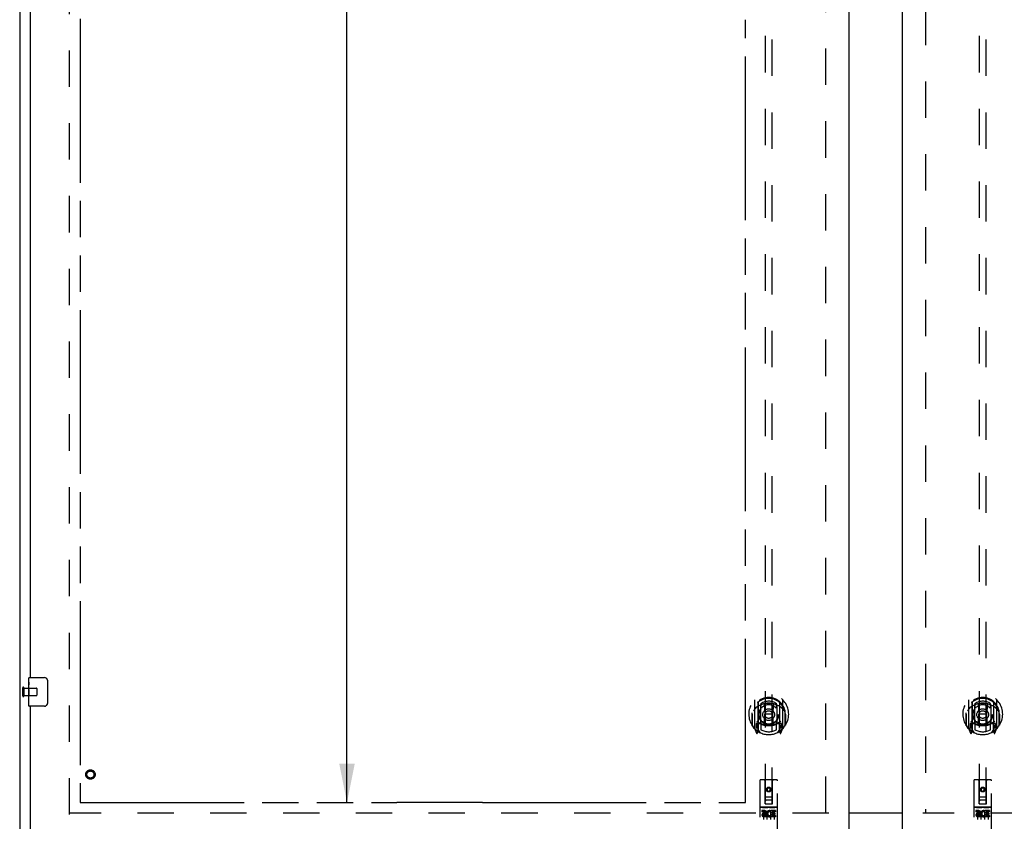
# Model space of a CAD drawing. Header units: inches. Extents: x 0 to 232, y 0 to 150.
# Tile 5 of 20: x 45 to 79, y 47 to 75. Entities that reach past the tile are written whole.
import ezdxf

# ---------------------------------------------------------------- set-up
doc = ezdxf.new("R2010")
doc.units = ezdxf.units.IN
doc.header["$LTSCALE"] = 12.75
doc.header["$MEASUREMENT"] = 0
doc.linetypes.add('HIDDEN', pattern=[0.2, 0.1, -0.1])
doc.linetypes.add('PHANTOM', pattern=[0.8, 0.45, -0.05, 0.1, -0.05, 0.1, -0.05])
doc.layers.get('0').update_dxf_attribs({"linetype": 'CONTINUOUS'})
for name, color, linetype in [('02___PRT_ALL_AXES', 7, 'CONTINUOUS'), ('AVAILABLE_DOOR_SPACE', 7, 'CONTINUOUS'), ('DEFAULT_2', 8, 'HIDDEN'), ('DIMENSIONS', 7, 'CONTINUOUS')]:
    doc.layers.add(name, color=color, linetype=linetype)
doc.styles.get("Standard").update_dxf_attribs({"font": 'arial.ttf'})
doc.dimstyles.new('DIMSTYLE_2', dxfattribs={"dimtxt": 1.063636, "dimasz": 1.363636, "dimexe": 0.09, "dimexo": 0.07, "dimgap": 0.039, "dimtad": 0, "dimtih": 1, "dimtoh": 1, "dimzin": 4, "dimdsep": 46, "dimtxsty": 'Standard', "dimblk": '_FILLED', "dimblk1": '_FILLED', "dimblk2": '_FILLED', "dimcen": 0.09, "dimazin": 1, "dimtfac": 1, "dimtdec": 3, "dimtofl": 0, "dimtmove": 0, "dimatfit": 3, "dimldrblk": '_FILLED', "dimfxl": 1, "dimtolj": 1, "dimtzin": 4, "dimarcsym": 0})

# ---------------------------------------------------------------- blocks, each defined once
blk = doc.blocks.new('_FILLED')
at = {"color": 0, "linetype": 'ByBlock'}
blk.add_solid([(0, 0), (-1, 0.2), (-1, -0.2)], dxfattribs=at)
blk = doc.blocks.new('*D10')
at = {"layer": 'DIMENSIONS', "color": 2, "linetype": 'Continuous'}
for p, q in [((70.377, 89.05), (67.962, 89.05)), ((74.002, 89.05), (76.729, 89.05))]:
    blk.add_line(p, q, dxfattribs=at)
at = {"layer": 'DIMENSIONS', "color": 2, "linetype": 'Continuous', "xscale": 1.3636363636, "yscale": 1.3636363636, "zscale": 1.3636363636}
blk.add_blockref('_FILLED', (70.377, 89.05), dxfattribs=at)
at = {"layer": 'DIMENSIONS', "color": 2, "linetype": 'Continuous', "xscale": 1.3636363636, "yscale": 1.3636363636, "zscale": 1.3636363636, "rotation": 180}
blk.add_blockref('_FILLED', (74.002, 89.05), dxfattribs=at)
at = {"layer": 'DIMENSIONS', "color": 2, "linetype": 'Continuous', "insert": (67.43, 89.582), "char_height": 1.0636, "width": 2.8904, "attachment_point": 3, "line_spacing_factor": 0.9}
blk.add_mtext('3.63', dxfattribs=at)
blk = doc.blocks.new('*D11')
at = {"layer": 'DIMENSIONS', "color": 2, "linetype": 'Continuous'}
for p, q in [((56.804, 115.876), (55.181, 115.876)), ((56.409, 115.876), (56.409, 82.814)), ((56.409, 47.626), (56.409, 79.092))]:
    blk.add_line(p, q, dxfattribs=at)
at = {"layer": 'DIMENSIONS', "color": 2, "linetype": 'Continuous', "xscale": 1.3636363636, "yscale": 1.3636363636, "zscale": 1.3636363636}
for p, rotation in [((56.409, 115.876), 90), ((56.409, 47.626), 270)]:
    blk.add_blockref('_FILLED', p, dxfattribs=dict(at, rotation=rotation))
at = {"layer": 'DIMENSIONS', "color": 2, "linetype": 'Continuous', "insert": (56.409, 82.282), "char_height": 1.0636, "width": 3.7168, "attachment_point": 2, "line_spacing_factor": 0.9}
blk.add_mtext('68.25\\Ptyp.', dxfattribs=at)
blk = doc.blocks.new('*D12')
at = {"layer": 'DIMENSIONS', "color": 2, "linetype": 'Continuous'}
for p, q in [((56.409, 47.626), (56.409, 50.353)), ((56.409, 46.501), (56.409, 43.693)), ((56.409, 43.693), (57.581, 43.693))]:
    blk.add_line(p, q, dxfattribs=at)
at = {"layer": 'DIMENSIONS', "color": 2, "linetype": 'Continuous', "xscale": 1.3636363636, "yscale": 1.3636363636, "zscale": 1.3636363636}
for p, rotation in [((56.409, 47.626), 270), ((56.409, 46.501), 90)]:
    blk.add_blockref('_FILLED', p, dxfattribs=dict(at, rotation=rotation))
at = {"layer": 'DIMENSIONS', "color": 2, "linetype": 'Continuous', "insert": (58.113, 44.225), "char_height": 1.0636, "width": 2.8904, "attachment_point": 1, "line_spacing_factor": 0.9}
blk.add_mtext('1.13', dxfattribs=at)

msp = doc.modelspace()

# ---------------------------------------------------------------- linework, layer by layer
at = {"color": 3, "linetype": 'Continuous'}
for p, q in [((44.939, 117.647), (44.939, 45.855)), ((74.002, 116.897), (74.002, 46.605)), ((75.877, 46.605), (75.877, 116.897)), ((45.314, 52.001), (45.314, 81.251)), ((45.314, 46.605), (45.314, 51.001)), ((74.002, 47.266), (75.877, 47.266))]:
    msp.add_line(p, q, dxfattribs=at)
at = {"color": 7, "linetype": 'Continuous'}
for p, q in [((45.254, 51.84), (45.254, 51.986)), ((45.269, 52.001), (45.809, 52.001)), ((45.909, 51.901), (45.909, 51.101)), ((45.254, 51.582), (45.254, 51.616)), ((45.254, 51.385), (45.254, 51.417)), ((45.254, 51.016), (45.254, 51.155)), ((45.809, 51.001), (45.269, 51.001)), ((75.877, 47.251), (74.002, 47.251))]:
    msp.add_line(p, q, dxfattribs=at)
for points in [[(45.902, 51.937), (45.904, 51.931), (45.906, 51.925), (45.907, 51.919), (45.908, 51.913), (45.909, 51.907), (45.909, 51.901)], [(45.909, 51.101), (45.909, 51.094), (45.908, 51.088), (45.907, 51.082), (45.906, 51.076), (45.904, 51.07), (45.902, 51.064)]]:
    msp.add_lwpolyline(points, dxfattribs=at)
for centre, radius, start, end in [((45.269, 51.986), 0.015, 90, 180), ((45.809, 51.901), 0.1, 21.1999, 90), ((45.269, 51.016), 0.015, 180, 270), ((45.809, 51.101), 0.1, 270, 338.7946)]:
    msp.add_arc(centre, radius, start, end, dxfattribs=at)
at = {"layer": '02___PRT_ALL_AXES', "color": 7, "linetype": 'Continuous'}
for p, q in [((45.254, 51.84), (45.254, 51.986)), ((45.254, 51.582), (45.254, 51.839)), ((45.26, 51.784), (45.254, 51.784)), ((45.254, 51.616), (45.261, 51.616)), ((45.254, 51.016), (45.254, 51.579)), ((45.256, 51.553), (45.254, 51.553)), ((45.254, 51.421), (45.26, 51.421)), ((45.255, 51.555), (45.257, 51.533)), ((45.261, 51.616), (45.261, 51.752)), ((45.254, 51.385), (45.261, 51.385)), ((45.254, 51.322), (45.261, 51.322)), ((45.254, 51.155), (45.261, 51.155)), ((45.261, 51.155), (45.261, 51.385))]:
    msp.add_line(p, q, dxfattribs=at)
at = {"layer": '02___PRT_ALL_AXES', "color": 8, "linetype": 'HIDDEN'}
for p, q in [((45.086, 51.625), (45.086, 51.377)), ((45.086, 51.625), (45.533, 51.625)), ((45.086, 51.377), (45.533, 51.377)), ((71.472, 47.461), (70.907, 47.461)), ((71.045, 47.339), (70.952, 47.339)), ((70.952, 47.339), (70.952, 47.297)), ((71.045, 47.297), (70.952, 47.297)), ((71.265, 47.303), (71.252, 47.285)), ((71.261, 47.329), (71.265, 47.327)), ((71.421, 47.339), (71.265, 47.339)), ((71.265, 47.339), (71.265, 47.327)), ((71.265, 47.303), (71.265, 47.126)), ((71.421, 47.297), (71.307, 47.297)), ((71.307, 47.297), (71.307, 47.253)), ((71.421, 47.339), (71.421, 47.297)), ((78.972, 47.461), (78.407, 47.461)), ((78.545, 47.339), (78.452, 47.339)), ((78.452, 47.339), (78.452, 47.297)), ((78.545, 47.297), (78.452, 47.297)), ((78.765, 47.303), (78.752, 47.285)), ((78.761, 47.329), (78.765, 47.327)), ((78.921, 47.339), (78.765, 47.339)), ((78.765, 47.339), (78.765, 47.327)), ((78.765, 47.303), (78.765, 47.126)), ((78.921, 47.297), (78.807, 47.297)), ((78.807, 47.297), (78.807, 47.253)), ((78.921, 47.339), (78.921, 47.297)), ((71.049, 47.253), (71.002, 47.253)), ((71.045, 47.212), (71.016, 47.212)), ((71.108, 47.168), (71.016, 47.168)), ((71.108, 47.126), (71.016, 47.126)), ((71.108, 47.168), (71.108, 47.126)), ((71.24, 47.174), (71.257, 47.135)), ((71.421, 47.126), (71.265, 47.126)), ((71.4, 47.253), (71.307, 47.253)), ((71.4, 47.211), (71.307, 47.211)), ((71.307, 47.211), (71.307, 47.168)), ((71.421, 47.168), (71.307, 47.168)), ((71.4, 47.253), (71.4, 47.211)), ((71.421, 47.168), (71.421, 47.126)), ((78.549, 47.253), (78.502, 47.253)), ((78.545, 47.212), (78.516, 47.212)), ((78.608, 47.168), (78.516, 47.168)), ((78.608, 47.126), (78.516, 47.126)), ((78.608, 47.168), (78.608, 47.126)), ((78.74, 47.174), (78.757, 47.135)), ((78.921, 47.126), (78.765, 47.126)), ((78.9, 47.253), (78.807, 47.253)), ((78.9, 47.211), (78.807, 47.211)), ((78.807, 47.211), (78.807, 47.168)), ((78.921, 47.168), (78.807, 47.168)), ((78.9, 47.253), (78.9, 47.211)), ((78.921, 47.168), (78.921, 47.126))]:
    msp.add_line(p, q, dxfattribs=at)
at = {"layer": '02___PRT_ALL_AXES', "color": 7, "linetype": 'Continuous'}
for points in [[(45.254, 51.84), (45.254, 51.836), (45.255, 51.832), (45.255, 51.826), (45.257, 51.813)], [(45.257, 51.813), (45.258, 51.805), (45.259, 51.797), (45.259, 51.789)], [(45.259, 51.789), (45.26, 51.78), (45.261, 51.771), (45.261, 51.761), (45.261, 51.752)], [(45.254, 51.582), (45.254, 51.574), (45.255, 51.565), (45.255, 51.555)], [(45.257, 51.533), (45.258, 51.521), (45.259, 51.509), (45.26, 51.497), (45.26, 51.484), (45.261, 51.471), (45.261, 51.459), (45.261, 51.446), (45.26, 51.433), (45.26, 51.42), (45.259, 51.408), (45.258, 51.396)]]:
    msp.add_lwpolyline(points, dxfattribs=at)
at = {"layer": '02___PRT_ALL_AXES', "color": 8, "linetype": 'HIDDEN'}
for centre, radius in [((47.418, 48.605), 0.124), ((71.189, 48.078), 0.085), ((78.689, 48.078), 0.085)]:
    msp.add_circle(centre, radius, dxfattribs=at)
for centre, radius, start, end in [((71.045, 47.276), 0.0635, 270, 90), ((71.045, 47.275), 0.0219, 280.307, 90), ((71.215, 47.233), 0.107, 64.2636, 293.4027), ((71.215, 47.233), 0.0639, 54.8895, 293.4026), ((78.545, 47.276), 0.0635, 270, 90), ((78.545, 47.275), 0.0219, 280.307, 90), ((78.715, 47.233), 0.107, 64.2636, 293.4027), ((78.715, 47.233), 0.0639, 54.8895, 293.4026), ((71.016, 47.19), 0.0644, 102.2995, 270.0775), ((71.016, 47.19), 0.0219, 89.9011, 270), ((78.516, 47.19), 0.0644, 102.2995, 270.0775), ((78.516, 47.19), 0.0219, 89.9011, 270)]:
    msp.add_arc(centre, radius, start, end, dxfattribs=at)
at = {"layer": '02___PRT_ALL_AXES', "color": 7, "linetype": 'Continuous'}
msp.add_ellipse((45.517, 51.417), major_axis=(0.263, 0), ratio=0.432808, start_param=3.141593, end_param=3.321581, dxfattribs=at)
at = {"layer": 'AVAILABLE_DOOR_SPACE', "color": 4, "linetype": 'PHANTOM'}
for p, q in [((47.064, 115.876), (47.064, 47.626)), ((70.377, 47.626), (70.377, 75.05)), ((47.064, 47.626), (58.158, 47.626)), ((61.158, 47.627), (58.158, 47.627)), ((58.158, 47.627), (58.158, 47.626)), ((61.158, 47.626), (61.158, 47.627)), ((61.158, 47.626), (70.377, 47.626))]:
    msp.add_line(p, q, dxfattribs=at)
at = {"layer": 'DEFAULT_2', "color": 8, "linetype": 'HIDDEN'}
for p, q in [((46.689, 47.199), (46.689, 116.303)), ((73.189, 47.266), (73.189, 116.236)), ((76.689, 116.236), (76.689, 47.266)), ((71.064, 79.58), (71.064, 47.578)), ((71.314, 47.578), (71.314, 79.58)), ((78.564, 79.58), (78.564, 47.578)), ((78.814, 47.578), (78.814, 79.58)), ((45.043, 51.643), (45.043, 51.359)), ((45.086, 51.643), (45.086, 51.359)), ((45.543, 51.615), (45.543, 51.387)), ((70.689, 51.206), (70.689, 50.238)), ((70.807, 51.152), (70.807, 50.136)), ((70.814, 51.127), (70.814, 50.124)), ((70.914, 51.088), (70.914, 50.985)), ((71.464, 50.985), (71.464, 51.088)), ((71.564, 51.127), (71.564, 50.124)), ((71.572, 51.152), (71.572, 50.136)), ((71.689, 50.238), (71.689, 51.206)), ((78.189, 51.206), (78.189, 50.238)), ((78.307, 51.152), (78.307, 50.136)), ((78.314, 51.127), (78.314, 50.124)), ((78.414, 51.088), (78.414, 50.985)), ((78.964, 50.985), (78.964, 51.088)), ((79.064, 51.127), (79.064, 50.124)), ((79.072, 51.152), (79.072, 50.136)), ((79.189, 50.238), (79.189, 51.206)), ((70.614, 50.769), (70.614, 50.771)), ((70.614, 50.311), (70.614, 50.769)), ((70.907, 50.404), (70.907, 51.035)), ((71.026, 51.061), (71.057, 50.722)), ((71.352, 51.061), (71.322, 50.722)), ((71.472, 51.035), (71.472, 50.404)), ((71.764, 50.769), (71.764, 50.771)), ((71.764, 50.311), (71.764, 50.769)), ((78.114, 50.769), (78.114, 50.771)), ((78.114, 50.311), (78.114, 50.769)), ((78.407, 50.404), (78.407, 51.035)), ((78.526, 51.061), (78.557, 50.722)), ((78.852, 51.061), (78.822, 50.722)), ((78.972, 51.035), (78.972, 50.404)), ((79.264, 50.769), (79.264, 50.771)), ((79.264, 50.311), (79.264, 50.769)), ((70.607, 50.722), (70.622, 50.722)), ((70.607, 50.722), (70.607, 50.334)), ((70.807, 50.393), (70.747, 50.393)), ((70.747, 50.393), (70.747, 50.243)), ((70.907, 50.394), (70.834, 50.394)), ((70.914, 50.424), (70.914, 50.171)), ((71.026, 50.378), (71.057, 50.722)), ((71.322, 50.722), (71.057, 50.722)), ((71.352, 50.378), (71.322, 50.722)), ((71.464, 50.171), (71.464, 50.424)), ((71.544, 50.394), (71.472, 50.394)), ((71.632, 50.393), (71.572, 50.393)), ((71.632, 50.243), (71.632, 50.393)), ((71.772, 50.722), (71.757, 50.722)), ((71.772, 50.722), (71.772, 50.334)), ((78.107, 50.722), (78.122, 50.722)), ((78.107, 50.722), (78.107, 50.334)), ((78.307, 50.393), (78.247, 50.393)), ((78.247, 50.393), (78.247, 50.243)), ((78.407, 50.394), (78.334, 50.394)), ((78.414, 50.424), (78.414, 50.171)), ((78.526, 50.378), (78.557, 50.722)), ((78.822, 50.722), (78.557, 50.722)), ((78.852, 50.378), (78.822, 50.722)), ((78.964, 50.171), (78.964, 50.424)), ((79.044, 50.394), (78.972, 50.394)), ((79.132, 50.393), (79.072, 50.393)), ((79.132, 50.243), (79.132, 50.393)), ((79.272, 50.722), (79.257, 50.722)), ((79.272, 50.722), (79.272, 50.334)), ((70.693, 50.228), (70.764, 50.052)), ((70.747, 50.243), (70.814, 50.243)), ((70.784, 50.297), (70.755, 50.251)), ((70.785, 50.132), (70.79, 50.129)), ((70.792, 50.055), (70.807, 50.136)), ((70.884, 50.074), (70.814, 50.183)), ((70.817, 50.356), (70.817, 50.149)), ((70.902, 50.376), (70.837, 50.376)), ((71.542, 50.376), (71.476, 50.376)), ((71.564, 50.183), (71.494, 50.074)), ((71.562, 50.149), (71.562, 50.356)), ((71.564, 50.243), (71.632, 50.243)), ((71.572, 50.136), (71.586, 50.055)), ((71.592, 50.132), (71.593, 50.132)), ((71.593, 50.132), (71.593, 50.132)), ((71.593, 50.132), (71.593, 50.132)), ((71.623, 50.251), (71.594, 50.297)), ((71.614, 50.052), (71.685, 50.228)), ((78.193, 50.228), (78.264, 50.052)), ((78.247, 50.243), (78.314, 50.243)), ((78.284, 50.297), (78.255, 50.251)), ((78.285, 50.132), (78.29, 50.129)), ((78.292, 50.055), (78.307, 50.136)), ((78.384, 50.074), (78.314, 50.183)), ((78.317, 50.356), (78.317, 50.149)), ((78.402, 50.376), (78.337, 50.376)), ((79.042, 50.376), (78.976, 50.376)), ((79.064, 50.183), (78.994, 50.074)), ((79.062, 50.149), (79.062, 50.356)), ((79.064, 50.243), (79.132, 50.243)), ((79.072, 50.136), (79.086, 50.055)), ((79.092, 50.132), (79.093, 50.132)), ((79.093, 50.132), (79.093, 50.132)), ((79.093, 50.132), (79.093, 50.132)), ((79.123, 50.251), (79.094, 50.297)), ((79.114, 50.052), (79.185, 50.228)), ((70.877, 48.388), (70.877, 46.663)), ((71.472, 48.418), (70.907, 48.418)), ((71.063, 47.578), (71.059, 48.388)), ((71.316, 47.578), (71.319, 48.388)), ((71.502, 46.663), (71.502, 48.388)), ((78.377, 48.388), (78.377, 46.663)), ((78.972, 48.418), (78.407, 48.418)), ((78.563, 47.578), (78.559, 48.388)), ((78.816, 47.578), (78.819, 48.388)), ((79.002, 46.663), (79.002, 48.388)), ((71.189, 48.151), (71.127, 48.115)), ((71.127, 48.115), (71.137, 48.109)), ((71.127, 48.115), (71.127, 48.042)), ((71.127, 48.042), (71.137, 48.048)), ((71.127, 48.042), (71.189, 48.006)), ((71.189, 48.139), (71.137, 48.109)), ((71.137, 48.109), (71.137, 48.048)), ((71.137, 48.048), (71.189, 48.018)), ((71.252, 48.115), (71.189, 48.151)), ((71.189, 48.151), (71.189, 48.139)), ((71.242, 48.109), (71.189, 48.139)), ((71.189, 48.018), (71.242, 48.048)), ((71.189, 48.006), (71.252, 48.042)), ((71.189, 48.006), (71.189, 48.018)), ((71.252, 48.115), (71.242, 48.109)), ((71.242, 48.048), (71.242, 48.109)), ((71.252, 48.042), (71.242, 48.048)), ((71.252, 48.042), (71.252, 48.115)), ((78.689, 48.151), (78.627, 48.115)), ((78.627, 48.115), (78.637, 48.109)), ((78.627, 48.115), (78.627, 48.042)), ((78.627, 48.042), (78.637, 48.048)), ((78.627, 48.042), (78.689, 48.006)), ((78.689, 48.139), (78.637, 48.109)), ((78.637, 48.109), (78.637, 48.048)), ((78.637, 48.048), (78.689, 48.018)), ((78.752, 48.115), (78.689, 48.151)), ((78.689, 48.151), (78.689, 48.139)), ((78.742, 48.109), (78.689, 48.139)), ((78.689, 48.018), (78.742, 48.048)), ((78.689, 48.006), (78.752, 48.042)), ((78.689, 48.006), (78.689, 48.018)), ((78.752, 48.115), (78.742, 48.109)), ((78.742, 48.048), (78.742, 48.109)), ((78.752, 48.042), (78.742, 48.048)), ((78.752, 48.042), (78.752, 48.115)), ((71.061, 47.828), (71.317, 47.828)), ((71.274, 47.703), (71.104, 47.703)), ((78.561, 47.828), (78.817, 47.828)), ((78.774, 47.703), (78.604, 47.703)), ((70.907, 47.461), (71.472, 47.461)), ((70.978, 47.445), (71.15, 47.445)), ((71.002, 47.33), (71.002, 47.024)), ((71.063, 47.578), (71.064, 47.578)), ((71.064, 47.578), (71.314, 47.578)), ((71.127, 47.33), (71.127, 47.024)), ((71.228, 47.445), (71.4, 47.445)), ((71.252, 47.33), (71.252, 47.024)), ((71.314, 47.578), (71.316, 47.578)), ((71.377, 47.33), (71.377, 47.024)), ((78.407, 47.461), (78.972, 47.461)), ((78.478, 47.445), (78.65, 47.445)), ((78.502, 47.33), (78.502, 47.024)), ((78.563, 47.578), (78.564, 47.578)), ((78.564, 47.578), (78.814, 47.578)), ((78.627, 47.33), (78.627, 47.024)), ((78.728, 47.445), (78.9, 47.445)), ((78.752, 47.33), (78.752, 47.024)), ((78.814, 47.578), (78.816, 47.578)), ((78.877, 47.33), (78.877, 47.024)), ((73.293, 47.251), (46.689, 47.251)), ((103.189, 47.251), (76.585, 47.251))]:
    msp.add_line(p, q, dxfattribs=at)
for points in [[(71.001, 51.079), (71.006, 51.08), (71.012, 51.082), (71.017, 51.083), (71.023, 51.085), (71.028, 51.086), (71.034, 51.087), (71.039, 51.088), (71.045, 51.09), (71.05, 51.091), (71.056, 51.092), (71.061, 51.093), (71.067, 51.094), (71.072, 51.095), (71.078, 51.096), (71.083, 51.097), (71.089, 51.097), (71.094, 51.098), (71.1, 51.099), (71.105, 51.1), (71.111, 51.1), (71.116, 51.101), (71.122, 51.101), (71.128, 51.102), (71.133, 51.102), (71.139, 51.103), (71.144, 51.103), (71.15, 51.104), (71.155, 51.104), (71.161, 51.104), (71.167, 51.104), (71.172, 51.104), (71.178, 51.105), (71.183, 51.105), (71.189, 51.105), (71.195, 51.105), (71.2, 51.105), (71.206, 51.104), (71.211, 51.104), (71.217, 51.104), (71.223, 51.104), (71.228, 51.104), (71.234, 51.103), (71.239, 51.103), (71.245, 51.102), (71.251, 51.102), (71.256, 51.101), (71.262, 51.101), (71.267, 51.1), (71.273, 51.1), (71.278, 51.099), (71.284, 51.098), (71.289, 51.097), (71.295, 51.097), (71.3, 51.096), (71.306, 51.095), (71.312, 51.094), (71.317, 51.093), (71.323, 51.092), (71.328, 51.091), (71.333, 51.09), (71.339, 51.088), (71.344, 51.087), (71.35, 51.086), (71.355, 51.085), (71.361, 51.083), (71.366, 51.082), (71.372, 51.08), (71.377, 51.079)], [(78.501, 51.079), (78.506, 51.08), (78.512, 51.082), (78.517, 51.083), (78.523, 51.085), (78.528, 51.086), (78.534, 51.087), (78.539, 51.088), (78.545, 51.09), (78.55, 51.091), (78.556, 51.092), (78.561, 51.093), (78.567, 51.094), (78.572, 51.095), (78.578, 51.096), (78.583, 51.097), (78.589, 51.097), (78.594, 51.098), (78.6, 51.099), (78.605, 51.1), (78.611, 51.1), (78.616, 51.101), (78.622, 51.101), (78.628, 51.102), (78.633, 51.102), (78.639, 51.103), (78.644, 51.103), (78.65, 51.104), (78.655, 51.104), (78.661, 51.104), (78.667, 51.104), (78.672, 51.104), (78.678, 51.105), (78.683, 51.105), (78.689, 51.105), (78.695, 51.105), (78.7, 51.105), (78.706, 51.104), (78.711, 51.104), (78.717, 51.104), (78.723, 51.104), (78.728, 51.104), (78.734, 51.103), (78.739, 51.103), (78.745, 51.102), (78.751, 51.102), (78.756, 51.101), (78.762, 51.101), (78.767, 51.1), (78.773, 51.1), (78.778, 51.099), (78.784, 51.098), (78.789, 51.097), (78.795, 51.097), (78.8, 51.096), (78.806, 51.095), (78.812, 51.094), (78.817, 51.093), (78.823, 51.092), (78.828, 51.091), (78.833, 51.09), (78.839, 51.088), (78.844, 51.087), (78.85, 51.086), (78.855, 51.085), (78.861, 51.083), (78.866, 51.082), (78.872, 51.08), (78.877, 51.079)], [(70.735, 50.937), (70.733, 50.936), (70.732, 50.935), (70.73, 50.933), (70.729, 50.932), (70.727, 50.93), (70.725, 50.928), (70.724, 50.927), (70.722, 50.925), (70.72, 50.923), (70.718, 50.921), (70.716, 50.919), (70.715, 50.917), (70.713, 50.915), (70.711, 50.913), (70.709, 50.911), (70.707, 50.909), (70.705, 50.906), (70.703, 50.904), (70.701, 50.901), (70.698, 50.898), (70.696, 50.895), (70.694, 50.892), (70.692, 50.889), (70.689, 50.886), (70.687, 50.883), (70.684, 50.879), (70.682, 50.876), (70.679, 50.872), (70.677, 50.868), (70.674, 50.864), (70.671, 50.86), (70.669, 50.855), (70.666, 50.851), (70.663, 50.846), (70.66, 50.841), (70.657, 50.836)], [(71.722, 50.836), (71.718, 50.841), (71.715, 50.846), (71.712, 50.851), (71.71, 50.855), (71.707, 50.86), (71.704, 50.864), (71.701, 50.868), (71.699, 50.872), (71.696, 50.876), (71.694, 50.879), (71.691, 50.883), (71.689, 50.886), (71.687, 50.889), (71.684, 50.892), (71.682, 50.895), (71.68, 50.898), (71.678, 50.901), (71.675, 50.904), (71.673, 50.906), (71.671, 50.909), (71.669, 50.911), (71.667, 50.913), (71.665, 50.915), (71.663, 50.917), (71.662, 50.919), (71.66, 50.921), (71.658, 50.923), (71.656, 50.925), (71.655, 50.927), (71.653, 50.928), (71.651, 50.93), (71.65, 50.932), (71.648, 50.933), (71.646, 50.934), (71.645, 50.936), (71.643, 50.937)], [(78.235, 50.937), (78.233, 50.936), (78.232, 50.935), (78.23, 50.933), (78.229, 50.932), (78.227, 50.93), (78.225, 50.928), (78.224, 50.927), (78.222, 50.925), (78.22, 50.923), (78.218, 50.921), (78.216, 50.919), (78.215, 50.917), (78.213, 50.915), (78.211, 50.913), (78.209, 50.911), (78.207, 50.909), (78.205, 50.906), (78.203, 50.904), (78.201, 50.901), (78.198, 50.898), (78.196, 50.895), (78.194, 50.892), (78.192, 50.889), (78.189, 50.886), (78.187, 50.883), (78.184, 50.879), (78.182, 50.876), (78.179, 50.872), (78.177, 50.868), (78.174, 50.864), (78.171, 50.86), (78.169, 50.855), (78.166, 50.851), (78.163, 50.846), (78.16, 50.841), (78.157, 50.836)], [(79.222, 50.836), (79.218, 50.841), (79.215, 50.846), (79.212, 50.851), (79.21, 50.855), (79.207, 50.86), (79.204, 50.864), (79.201, 50.868), (79.199, 50.872), (79.196, 50.876), (79.194, 50.879), (79.191, 50.883), (79.189, 50.886), (79.187, 50.889), (79.184, 50.892), (79.182, 50.895), (79.18, 50.898), (79.178, 50.901), (79.175, 50.904), (79.173, 50.906), (79.171, 50.909), (79.169, 50.911), (79.167, 50.913), (79.165, 50.915), (79.163, 50.917), (79.162, 50.919), (79.16, 50.921), (79.158, 50.923), (79.156, 50.925), (79.155, 50.927), (79.153, 50.928), (79.151, 50.93), (79.15, 50.932), (79.148, 50.933), (79.146, 50.934), (79.145, 50.936), (79.143, 50.937)], [(70.972, 47.444), (70.972, 47.444), (70.972, 47.444), (70.972, 47.444), (70.972, 47.444), (70.972, 47.444), (70.972, 47.444), (70.972, 47.444), (70.972, 47.444), (70.972, 47.444), (70.972, 47.444), (70.973, 47.444), (70.973, 47.444), (70.973, 47.444), (70.973, 47.444), (70.973, 47.445), (70.973, 47.445), (70.973, 47.445), (70.973, 47.445), (70.974, 47.445), (70.974, 47.445), (70.974, 47.445), (70.974, 47.445), (70.974, 47.445), (70.974, 47.445), (70.974, 47.445), (70.975, 47.445), (70.975, 47.445), (70.975, 47.445), (70.975, 47.445), (70.975, 47.445), (70.975, 47.445), (70.975, 47.445), (70.976, 47.445), (70.976, 47.445), (70.976, 47.445), (70.976, 47.445), (70.976, 47.445), (70.977, 47.445), (70.977, 47.445), (70.977, 47.445), (70.977, 47.445), (70.977, 47.445), (70.977, 47.445), (70.978, 47.445), (70.978, 47.445)], [(71.15, 47.445), (71.15, 47.445), (71.15, 47.445), (71.151, 47.445), (71.151, 47.445), (71.151, 47.445), (71.151, 47.445), (71.151, 47.445), (71.152, 47.445), (71.152, 47.445), (71.152, 47.445), (71.152, 47.445), (71.152, 47.445), (71.152, 47.445), (71.153, 47.445), (71.153, 47.445), (71.153, 47.445), (71.153, 47.445), (71.153, 47.445), (71.153, 47.445), (71.154, 47.445), (71.154, 47.445), (71.154, 47.445), (71.154, 47.445), (71.154, 47.445), (71.154, 47.445), (71.154, 47.445), (71.155, 47.445), (71.155, 47.445), (71.155, 47.445), (71.155, 47.445), (71.155, 47.445), (71.155, 47.444), (71.155, 47.444), (71.155, 47.444), (71.155, 47.444), (71.156, 47.444), (71.156, 47.444), (71.156, 47.444), (71.156, 47.444), (71.156, 47.444), (71.156, 47.444), (71.156, 47.444), (71.156, 47.444), (71.156, 47.444), (71.156, 47.444), (71.157, 47.444)], [(71.222, 47.444), (71.222, 47.444), (71.222, 47.444), (71.222, 47.444), (71.222, 47.444), (71.222, 47.444), (71.222, 47.444), (71.222, 47.444), (71.222, 47.444), (71.222, 47.444), (71.222, 47.444), (71.223, 47.444), (71.223, 47.444), (71.223, 47.444), (71.223, 47.444), (71.223, 47.445), (71.223, 47.445), (71.223, 47.445), (71.223, 47.445), (71.224, 47.445), (71.224, 47.445), (71.224, 47.445), (71.224, 47.445), (71.224, 47.445), (71.224, 47.445), (71.224, 47.445), (71.225, 47.445), (71.225, 47.445), (71.225, 47.445), (71.225, 47.445), (71.225, 47.445), (71.225, 47.445), (71.225, 47.445), (71.226, 47.445), (71.226, 47.445), (71.226, 47.445), (71.226, 47.445), (71.226, 47.445), (71.227, 47.445), (71.227, 47.445), (71.227, 47.445), (71.227, 47.445), (71.227, 47.445), (71.227, 47.445), (71.228, 47.445), (71.228, 47.445)], [(71.4, 47.445), (71.4, 47.445), (71.4, 47.445), (71.401, 47.445), (71.401, 47.445), (71.401, 47.445), (71.401, 47.445), (71.401, 47.445), (71.402, 47.445), (71.402, 47.445), (71.402, 47.445), (71.402, 47.445), (71.402, 47.445), (71.402, 47.445), (71.403, 47.445), (71.403, 47.445), (71.403, 47.445), (71.403, 47.445), (71.403, 47.445), (71.403, 47.445), (71.404, 47.445), (71.404, 47.445), (71.404, 47.445), (71.404, 47.445), (71.404, 47.445), (71.404, 47.445), (71.404, 47.445), (71.405, 47.445), (71.405, 47.445), (71.405, 47.445), (71.405, 47.445), (71.405, 47.445), (71.405, 47.444), (71.405, 47.444), (71.405, 47.444), (71.405, 47.444), (71.406, 47.444), (71.406, 47.444), (71.406, 47.444), (71.406, 47.444), (71.406, 47.444), (71.406, 47.444), (71.406, 47.444), (71.406, 47.444), (71.406, 47.444), (71.406, 47.444), (71.407, 47.444)], [(78.472, 47.444), (78.472, 47.444), (78.472, 47.444), (78.472, 47.444), (78.472, 47.444), (78.472, 47.444), (78.472, 47.444), (78.472, 47.444), (78.472, 47.444), (78.472, 47.444), (78.472, 47.444), (78.473, 47.444), (78.473, 47.444), (78.473, 47.444), (78.473, 47.444), (78.473, 47.445), (78.473, 47.445), (78.473, 47.445), (78.473, 47.445), (78.474, 47.445), (78.474, 47.445), (78.474, 47.445), (78.474, 47.445), (78.474, 47.445), (78.474, 47.445), (78.474, 47.445), (78.475, 47.445), (78.475, 47.445), (78.475, 47.445), (78.475, 47.445), (78.475, 47.445), (78.475, 47.445), (78.475, 47.445), (78.476, 47.445), (78.476, 47.445), (78.476, 47.445), (78.476, 47.445), (78.476, 47.445), (78.477, 47.445), (78.477, 47.445), (78.477, 47.445), (78.477, 47.445), (78.477, 47.445), (78.477, 47.445), (78.478, 47.445), (78.478, 47.445)], [(78.65, 47.445), (78.65, 47.445), (78.65, 47.445), (78.651, 47.445), (78.651, 47.445), (78.651, 47.445), (78.651, 47.445), (78.651, 47.445), (78.652, 47.445), (78.652, 47.445), (78.652, 47.445), (78.652, 47.445), (78.652, 47.445), (78.652, 47.445), (78.653, 47.445), (78.653, 47.445), (78.653, 47.445), (78.653, 47.445), (78.653, 47.445), (78.653, 47.445), (78.654, 47.445), (78.654, 47.445), (78.654, 47.445), (78.654, 47.445), (78.654, 47.445), (78.654, 47.445), (78.654, 47.445), (78.655, 47.445), (78.655, 47.445), (78.655, 47.445), (78.655, 47.445), (78.655, 47.445), (78.655, 47.444), (78.655, 47.444), (78.655, 47.444), (78.655, 47.444), (78.656, 47.444), (78.656, 47.444), (78.656, 47.444), (78.656, 47.444), (78.656, 47.444), (78.656, 47.444), (78.656, 47.444), (78.656, 47.444), (78.656, 47.444), (78.656, 47.444), (78.657, 47.444)], [(78.722, 47.444), (78.722, 47.444), (78.722, 47.444), (78.722, 47.444), (78.722, 47.444), (78.722, 47.444), (78.722, 47.444), (78.722, 47.444), (78.722, 47.444), (78.722, 47.444), (78.722, 47.444), (78.723, 47.444), (78.723, 47.444), (78.723, 47.444), (78.723, 47.444), (78.723, 47.445), (78.723, 47.445), (78.723, 47.445), (78.723, 47.445), (78.724, 47.445), (78.724, 47.445), (78.724, 47.445), (78.724, 47.445), (78.724, 47.445), (78.724, 47.445), (78.724, 47.445), (78.725, 47.445), (78.725, 47.445), (78.725, 47.445), (78.725, 47.445), (78.725, 47.445), (78.725, 47.445), (78.725, 47.445), (78.726, 47.445), (78.726, 47.445), (78.726, 47.445), (78.726, 47.445), (78.726, 47.445), (78.727, 47.445), (78.727, 47.445), (78.727, 47.445), (78.727, 47.445), (78.727, 47.445), (78.727, 47.445), (78.728, 47.445), (78.728, 47.445)], [(78.9, 47.445), (78.9, 47.445), (78.9, 47.445), (78.901, 47.445), (78.901, 47.445), (78.901, 47.445), (78.901, 47.445), (78.901, 47.445), (78.902, 47.445), (78.902, 47.445), (78.902, 47.445), (78.902, 47.445), (78.902, 47.445), (78.902, 47.445), (78.903, 47.445), (78.903, 47.445), (78.903, 47.445), (78.903, 47.445), (78.903, 47.445), (78.903, 47.445), (78.904, 47.445), (78.904, 47.445), (78.904, 47.445), (78.904, 47.445), (78.904, 47.445), (78.904, 47.445), (78.904, 47.445), (78.905, 47.445), (78.905, 47.445), (78.905, 47.445), (78.905, 47.445), (78.905, 47.445), (78.905, 47.444), (78.905, 47.444), (78.905, 47.444), (78.905, 47.444), (78.906, 47.444), (78.906, 47.444), (78.906, 47.444), (78.906, 47.444), (78.906, 47.444), (78.906, 47.444), (78.906, 47.444), (78.906, 47.444), (78.906, 47.444), (78.906, 47.444), (78.907, 47.444)]]:
    msp.add_lwpolyline(points, dxfattribs=at)
for centre, radius in [((71.189, 50.704), 0.35), ((71.189, 50.704), 0.335), ((71.189, 50.704), 0.205), ((71.189, 50.704), 0.133), ((78.689, 50.704), 0.35), ((78.689, 50.704), 0.335), ((78.689, 50.704), 0.205), ((78.689, 50.704), 0.133), ((47.418, 48.605), 0.164), ((47.418, 48.605), 0.124), ((71.189, 48.078), 0.0845), ((78.689, 48.078), 0.0845)]:
    msp.add_circle(centre, radius, dxfattribs=at)
for centre, radius, start, end in [((45.065, 51.643), 0.0215, 0, 180), ((45.533, 51.615), 0.01, 0, 90), ((71.189, 50.722), 0.7, 305.5126, 234.4874), ((78.689, 50.722), 0.7, 305.5126, 234.4874), ((45.065, 51.359), 0.0215, 180, 360), ((45.533, 51.387), 0.01, 270, 360), ((71.189, 50.72), 0.583, 0.2464, 179.7536), ((71.189, 50.694), 0.58, 7.6622, 172.3378), ((70.704, 51.206), 0.015, 135.0748, 180), ((71.189, 50.405), 0.7, 49.529, 130.471), ((70.822, 51.152), 0.015, 130.3587, 180), ((70.834, 51.127), 0.02, 129.3378, 179.9984), ((71.189, 50.694), 0.48, 55.0461, 124.9539), ((71.006, 51.06), 0.02, 5.0796, 105.5752), ((71.372, 51.06), 0.02, 74.4248, 174.9204), ((71.544, 51.127), 0.02, 0, 50.6594), ((71.557, 51.152), 0.015, 0, 49.6413), ((71.674, 51.206), 0.015, 0, 44.9252), ((78.689, 50.72), 0.583, 0.2464, 179.7536), ((78.689, 50.694), 0.58, 7.6622, 172.3378), ((78.204, 51.206), 0.015, 135.0748, 180), ((78.689, 50.405), 0.7, 49.529, 130.471), ((78.322, 51.152), 0.015, 130.3587, 180), ((78.334, 51.127), 0.02, 129.3378, 179.9984), ((78.689, 50.694), 0.48, 55.0461, 124.9539), ((78.506, 51.06), 0.02, 5.0796, 105.5752), ((78.872, 51.06), 0.02, 74.4248, 174.9204), ((79.044, 51.127), 0.02, 0, 50.6594), ((79.057, 51.152), 0.015, 0, 49.6413), ((79.174, 51.206), 0.015, 0, 44.9252), ((70.634, 50.769), 0.02, 172.3378, 180), ((70.922, 51.035), 0.015, 112.9863, 180), ((70.944, 50.985), 0.03, 180, 311.1261), ((71.189, 50.704), 0.343, 48.8739, 131.1261), ((71.434, 50.985), 0.03, 228.8739, 360), ((71.457, 51.035), 0.015, 0, 67.0137), ((71.744, 50.769), 0.02, 0, 7.6622), ((78.134, 50.769), 0.02, 172.3378, 180), ((78.422, 51.035), 0.015, 112.9863, 180), ((78.444, 50.985), 0.03, 180, 311.1261), ((78.689, 50.704), 0.343, 48.8739, 131.1261), ((78.934, 50.985), 0.03, 228.8739, 360), ((78.957, 51.035), 0.015, 0, 67.0137), ((79.244, 50.769), 0.02, 0, 7.6622), ((71.189, 51.035), 0.7, 233.2319, 306.7681), ((70.626, 50.398), 0.188, 327.3208, 360), ((70.834, 50.374), 0.02, 90, 180), ((70.922, 50.404), 0.015, 180, 247.0137), ((70.944, 50.424), 0.03, 48.8739, 180), ((71.189, 50.704), 0.343, 228.8739, 311.1261), ((71.434, 50.424), 0.03, 0, 131.1261), ((71.457, 50.404), 0.015, 292.9863, 360), ((71.544, 50.374), 0.02, 0, 90), ((71.752, 50.398), 0.188, 180, 212.6792), ((78.689, 51.035), 0.7, 233.2319, 306.7681), ((78.126, 50.398), 0.188, 327.3208, 360), ((78.334, 50.374), 0.02, 90, 180), ((78.422, 50.404), 0.015, 180, 247.0137), ((78.444, 50.424), 0.03, 48.8739, 180), ((78.689, 50.704), 0.343, 228.8739, 311.1261), ((78.934, 50.424), 0.03, 0, 131.1261), ((78.957, 50.404), 0.015, 292.9863, 360), ((79.044, 50.374), 0.02, 0, 90), ((79.252, 50.398), 0.188, 180, 212.6792), ((70.634, 50.311), 0.02, 180, 215.2961), ((71.189, 50.704), 0.7, 215.2961, 324.7039), ((70.704, 50.238), 0.015, 180, 224.9252), ((70.759, 50.248), 0.005, 147.3208, 270), ((70.778, 50.058), 0.015, 201.8041, 350), ((70.794, 50.169), 0.02, 234.4874, 360), ((70.797, 50.149), 0.02, 234.7457, 360), ((70.834, 50.124), 0.02, 180, 238.5295), ((70.837, 50.356), 0.02, 90, 180), ((70.902, 50.356), 0.02, 66.536, 90), ((71.189, 51.017), 0.7, 246.536, 293.464), ((71.189, 50.704), 0.6, 242.7204, 297.2796), ((71.006, 50.38), 0.02, 254.3869, 354.9204), ((71.372, 50.38), 0.02, 185.0796, 285.6131), ((71.476, 50.356), 0.02, 90, 113.464), ((71.542, 50.356), 0.02, 0, 90), ((71.544, 50.124), 0.02, 301.4688, 359.9992), ((71.582, 50.149), 0.02, 180, 305.2543), ((71.584, 50.169), 0.02, 180, 305.5126), ((71.601, 50.058), 0.015, 190, 338.1959), ((71.619, 50.248), 0.005, 270, 32.6792), ((71.674, 50.238), 0.015, 315.0748, 360), ((71.744, 50.311), 0.02, 324.7039, 360), ((78.134, 50.311), 0.02, 180, 215.2961), ((78.689, 50.704), 0.7, 215.2961, 324.7039), ((78.204, 50.238), 0.015, 180, 224.9252), ((78.259, 50.248), 0.005, 147.3208, 270), ((78.278, 50.058), 0.015, 201.8041, 350), ((78.294, 50.169), 0.02, 234.4874, 360), ((78.297, 50.149), 0.02, 234.7457, 360), ((78.334, 50.124), 0.02, 180, 238.5295), ((78.337, 50.356), 0.02, 90, 180), ((78.402, 50.356), 0.02, 66.536, 90), ((78.689, 51.017), 0.7, 246.536, 293.464), ((78.689, 50.704), 0.6, 242.7204, 297.2796), ((78.506, 50.38), 0.02, 254.3869, 354.9204), ((78.872, 50.38), 0.02, 185.0796, 285.6131), ((78.976, 50.356), 0.02, 90, 113.464), ((79.042, 50.356), 0.02, 0, 90), ((79.044, 50.124), 0.02, 301.4688, 359.9992), ((79.082, 50.149), 0.02, 180, 305.2543), ((79.084, 50.169), 0.02, 180, 305.5126), ((79.101, 50.058), 0.015, 190, 338.1959), ((79.119, 50.248), 0.005, 270, 32.6792), ((79.174, 50.238), 0.015, 315.0748, 360), ((79.244, 50.311), 0.02, 324.7039, 360), ((70.907, 48.388), 0.03, 90, 180), ((71.029, 48.388), 0.03, 0, 90), ((71.349, 48.388), 0.03, 90, 180), ((71.472, 48.388), 0.03, 0, 90), ((78.407, 48.388), 0.03, 90, 180), ((78.529, 48.388), 0.03, 0, 90), ((78.849, 48.388), 0.03, 90, 180), ((78.972, 48.388), 0.03, 0, 90), ((71.104, 47.663), 0.04, 90, 180), ((71.274, 47.663), 0.04, 0, 90), ((78.604, 47.663), 0.04, 90, 180), ((78.774, 47.663), 0.04, 0, 90), ((70.907, 47.491), 0.03, 180, 270), ((71.104, 47.618), 0.04, 180, 270), ((71.274, 47.618), 0.04, 270, 360), ((71.472, 47.491), 0.03, 270, 360), ((78.407, 47.491), 0.03, 180, 270), ((78.604, 47.618), 0.04, 180, 270), ((78.774, 47.618), 0.04, 270, 360), ((78.972, 47.491), 0.03, 270, 360)]:
    msp.add_arc(centre, radius, start, end, dxfattribs=at)

# ---------------------------------------------------------------- dimensions: what is measured, and where the dimension line sits
at = {"layer": 'DIMENSIONS', "color": 2, "linetype": 'Continuous'}
dim = msp.add_linear_dim(base=(56.409, 47.626), p1=(55.111, 115.876), p2=(47.064, 47.626), angle=270, text='<>\\Ptyp.', dimstyle='DIMSTYLE_2', dxfattribs=at)
dim.commit()
dim.dimension.update_dxf_attribs({"geometry": '*D11', "text_midpoint": (56.409, 80.953), "dimtype": 160})
dim = msp.add_linear_dim(base=(74.001531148, 89.050024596), p1=(70.376531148, 115.875612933), p2=(74.001531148, 46.624612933), dimstyle='DIMSTYLE_2', dxfattribs=at)
dim.commit()
dim.dimension.update_dxf_attribs({"geometry": '*D10', "text_midpoint": (65.983814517, 89.044094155), "dimtype": 160})
dim = msp.add_linear_dim(base=(56.408741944, 46.500612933), p1=(47.064031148, 47.625612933), p2=(73.981531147, 46.500612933), angle=270, dimstyle='DIMSTYLE_2', dxfattribs=at)
dim.commit()
dim.dimension.update_dxf_attribs({"geometry": '*D12', "text_midpoint": (59.60455565, 43.687474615), "dimtype": 160})

doc.saveas('drawing.dxf')
